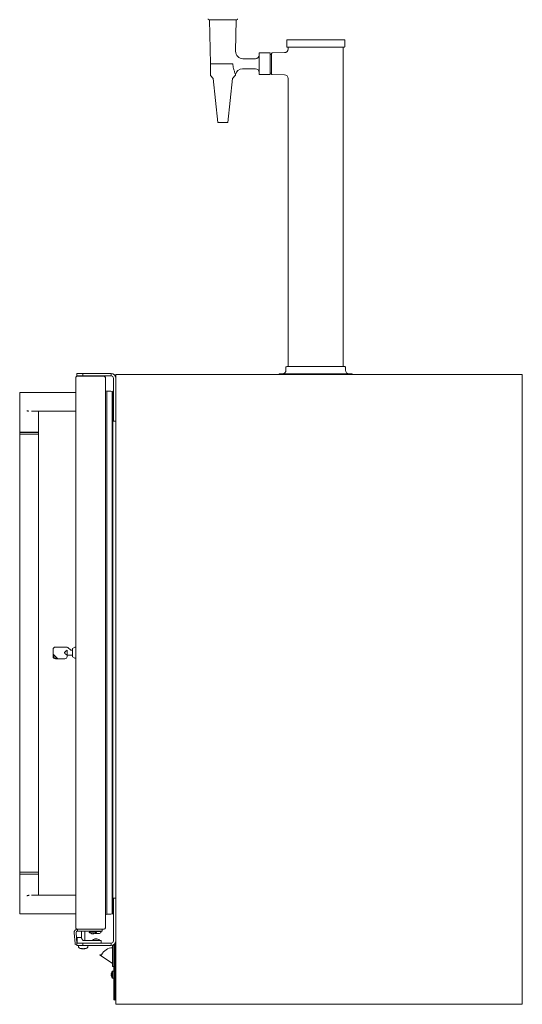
# Model space of a CAD drawing. Extents: x 5 to 61.4, y -17.7 to 75.
# Tile 2 of 3: x 34.5 to 61.4, y -17.7 to 35.1. Entities that reach past the tile are written whole.
import ezdxf

# ---------------------------------------------------------------- set-up
doc = ezdxf.new("R2010")
doc.units = 0
doc.header["$MEASUREMENT"] = 0

msp = doc.modelspace()

# ---------------------------------------------------------------- linework, layer by layer
at = {"color": 7, "lineweight": 13}
for p, q in [((44.642, 35.133), (46.145, 35.133)), ((44.723, 32.771), (44.682, 35.133)), ((44.682, 35.133), (46.106, 35.133)), ((46.076, 33.442), (46.106, 35.133)), ((48.814, 33.685), (48.814, 34.04)), ((51.905, 34.059), (48.834, 34.059)), ((51.925, 33.685), (51.925, 34.04)), ((47.338, 33.333), (47.338, 32.771)), ((47.358, 33.353), (47.909, 33.353)), ((47.929, 32.771), (47.929, 33.333)), ((47.948, 33.274), (47.988, 33.274)), ((48.007, 33.333), (48.007, 32.771)), ((48.027, 33.353), (48.7, 33.365)), ((48.834, 33.666), (51.905, 33.666)), ((48.893, 33.666), (48.893, 33.562)), ((51.846, 33.666), (51.846, 16.54)), ((44.723, 32.771), (45.918, 32.771)), ((44.723, 32.149), (44.723, 32.771)), ((46.47, 33.041), (47.141, 33.041)), ((47.338, 32.771), (47.338, 32.208)), ((47.929, 32.208), (47.929, 32.771)), ((48.007, 32.771), (48.007, 32.208)), ((46.447, 32.5), (47.141, 32.5)), ((47.948, 32.267), (47.988, 32.267)), ((44.875, 31.988), (44.728, 32.135)), ((45.128, 29.621), (44.881, 31.976)), ((45.659, 29.621), (45.907, 31.976)), ((45.912, 31.988), (46.059, 32.135)), ((46.065, 32.149), (46.065, 32.201)), ((47.358, 32.189), (47.909, 32.189)), ((48.027, 32.188), (48.7, 32.177)), ((48.893, 31.98), (48.893, 16.54)), ((45.128, 29.621), (45.659, 29.621)), ((48.775, 16.5), (48.775, 16.343)), ((51.925, 16.54), (48.814, 16.54)), ((51.964, 16.5), (51.964, 16.343)), ((37.508, -13.569), (37.508, 15.951)), ((37.508, 15.951), (37.508, 15.951)), ((37.883, 16.156), (37.568, 16.156)), ((37.568, 16.156), (37.568, 16.031)), ((37.883, 16.031), (37.568, 16.031)), ((37.568, 16.011), (39.038, 16.011)), ((37.658, 16.012), (37.658, 16.011)), ((37.846, 16.156), (37.803, 16.156)), ((38.013, 16.156), (37.846, 16.156)), ((37.883, 16.156), (37.93, 16.156)), ((37.883, 16.031), (37.883, 16.156)), ((37.883, 16.031), (37.93, 16.031)), ((37.961, 16.156), (37.93, 16.156)), ((37.93, 16.031), (37.961, 16.031)), ((37.961, 16.156), (39.408, 16.156)), ((37.961, 16.031), (39.408, 16.031)), ((38.158, 16.012), (38.158, 16.011)), ((39.094, 15.951), (39.098, 15.951)), ((39.098, 15.951), (39.098, 15.933)), ((39.098, 15.933), (39.098, -13.551)), ((39.408, 16.031), (39.408, 16.156)), ((39.533, 13.74), (39.533, 15.906)), ((39.658, -17.66), (39.658, 16.116)), ((61.438, 16.116), (39.658, 16.116)), ((39.658, 13.74), (39.658, 15.906)), ((52.299, 16.146), (48.44, 16.146)), ((61.438, -17.66), (61.438, 16.116)), ((39.533, 15.52), (39.533, 15.818)), ((39.533, 15.193), (39.533, 15.537)), ((34.508, 13.011), (34.508, 15.106)), ((34.538, 15.136), (34.896, 15.136)), ((34.896, 15.136), (37.508, 15.136)), ((39.18, 15.216), (39.098, 15.241)), ((39.399, 15.216), (39.18, 15.216)), ((39.18, -12.834), (39.18, 15.216)), ((39.461, -12.772), (39.461, 15.154)), ((39.49, 15.022), (39.461, 15.022)), ((39.505, -12.819), (39.505, 15.201)), ((39.533, 15.216), (39.52, 15.216)), ((34.964, 14.139), (34.948, 14.145)), ((34.988, 14.149), (34.96, 14.154)), ((37.508, 14.136), (35.134, 14.136)), ((35.508, 13.011), (35.508, 14.106)), ((39.533, 13.695), (39.533, 14.037)), ((39.533, 13.74), (39.533, 13.615)), ((39.658, 13.615), (39.658, 13.74)), ((39.533, 13.693), (39.533, 13.695)), ((39.658, 13.615), (39.533, 13.615)), ((34.508, 13.011), (35.008, 13.011)), ((35.008, 13.001), (34.508, 13.001)), ((34.508, 12.901), (34.508, 13.001)), ((34.508, 12.901), (35.508, 12.901)), ((34.508, -10.579), (34.508, 12.901)), ((34.508, 12.901), (35.008, 12.901)), ((34.695, 13.001), (34.695, 13.011)), ((35.008, 13.011), (35.508, 13.011)), ((35.508, 13.001), (35.008, 13.001)), ((35.008, 12.901), (35.508, 12.901)), ((35.32, 13.001), (35.32, 13.011)), ((35.508, 12.901), (35.508, 13.001)), ((35.508, 12.901), (35.508, -10.579)), ((36.298, 0.991), (36.298, 1.366)), ((36.318, 1.101), (36.328, 1.077)), ((36.328, 1.077), (36.328, 0.991)), ((36.508, 0.896), (36.328, 1.077)), ((36.423, 1.491), (37.003, 1.491)), ((37.048, 1.326), (37.048, 1.191)), ((37.048, 1.191), (37.048, 1.055)), ((37.082, 1.463), (37.246, 1.33)), ((37.246, 1.33), (37.246, 1.33)), ((37.25, 1.329), (37.343, 1.329)), ((37.343, 1.413), (37.343, 0.969)), ((37.345, 1.417), (37.467, 1.485)), ((37.508, 1.486), (37.469, 1.486)), ((37.508, 0.896), (37.508, 1.486)), ((37.508, 1.258), (37.508, 1.257)), ((36.423, 0.896), (36.508, 0.896)), ((36.923, 0.866), (36.423, 0.866)), ((36.508, 0.896), (36.532, 0.886)), ((37.049, 1.055), (37.038, 1.04)), ((37.048, 1.055), (37.049, 1.055)), ((37.048, 1.054), (37.048, 0.991)), ((37.048, 1.054), (37.343, 1.054)), ((37.345, 0.965), (37.467, 0.897)), ((37.508, 0.896), (37.469, 0.896)), ((34.508, -10.579), (35.508, -10.579)), ((35.008, -10.579), (34.508, -10.579)), ((34.508, -10.579), (34.508, -10.679)), ((34.508, -10.679), (35.008, -10.679)), ((35.008, -10.689), (34.508, -10.689)), ((34.508, -10.689), (34.508, -12.784)), ((34.695, -10.679), (34.695, -10.689)), ((35.508, -10.579), (35.008, -10.579)), ((35.008, -10.679), (35.508, -10.679)), ((35.508, -10.689), (35.008, -10.689)), ((35.32, -10.679), (35.32, -10.689)), ((35.508, -10.579), (35.508, -10.679)), ((35.508, -10.689), (35.508, -11.784)), ((34.923, -11.832), (34.937, -11.827)), ((34.937, -11.827), (34.948, -11.823)), ((37.508, -11.814), (35.134, -11.814)), ((39.533, -11.965), (39.533, -12.09)), ((39.533, -11.965), (39.658, -11.965)), ((39.533, -12.371), (39.533, -12.043)), ((39.533, -14.256), (39.533, -12.09)), ((39.658, -12.09), (39.658, -11.965)), ((39.658, -14.256), (39.658, -12.09)), ((39.461, -12.639), (39.49, -12.639)), ((39.533, -12.387), (39.533, -12.371)), ((34.896, -12.814), (34.538, -12.814)), ((37.508, -12.814), (34.896, -12.814)), ((39.098, -12.859), (39.18, -12.834)), ((39.18, -12.834), (39.399, -12.834)), ((39.52, -12.834), (39.533, -12.834)), ((37.508, -13.569), (37.508, -13.57)), ((37.568, -13.629), (39.038, -13.629)), ((37.608, -13.629), (37.608, -13.734)), ((38.918, -13.629), (38.918, -13.734)), ((39.094, -13.569), (39.098, -13.569)), ((39.098, -13.551), (39.098, -13.569)), ((39.533, -13.88), (39.533, -13.543)), ((37.474, -14.406), (37.423, -13.83)), ((37.577, -14.381), (37.528, -13.821)), ((37.593, -14.095), (37.583, -14.381)), ((37.858, -13.734), (37.608, -13.734)), ((37.705, -14.081), (37.608, -14.081)), ((37.705, -14.081), (37.811, -14.081)), ((37.813, -13.734), (37.813, -14.082)), ((37.858, -13.734), (38.668, -13.734)), ((37.928, -14.241), (37.918, -14.241)), ((37.928, -14.241), (38.615, -14.241)), ((38.003, -13.734), (38.003, -14.241)), ((38.238, -13.794), (38.534, -13.794)), ((38.238, -13.794), (38.238, -13.805)), ((38.347, -13.745), (38.357, -13.735)), ((38.364, -13.761), (38.347, -13.745)), ((38.347, -13.776), (38.364, -13.76)), ((38.364, -13.792), (38.347, -13.777)), ((38.361, -13.794), (38.364, -13.791)), ((38.377, -13.877), (38.378, -13.872)), ((38.385, -13.875), (38.385, -13.877)), ((38.41, -14.241), (38.41, -14.23)), ((38.601, -14.241), (38.41, -14.241)), ((38.457, -13.871), (38.457, -13.877)), ((38.466, -13.866), (38.467, -13.877)), ((38.488, -13.746), (38.501, -13.734)), ((38.488, -13.777), (38.506, -13.761)), ((38.506, -13.76), (38.489, -13.745)), ((38.506, -13.792), (38.489, -13.777)), ((38.499, -13.754), (38.673, -13.754)), ((38.504, -13.794), (38.506, -13.792)), ((38.534, -13.794), (38.614, -13.794)), ((38.566, -13.864), (38.673, -13.864)), ((38.786, -14.241), (38.601, -14.241)), ((38.613, -14.17), (38.614, -14.158)), ((38.614, -13.794), (38.614, -13.805)), ((38.615, -14.158), (38.614, -14.17)), ((38.859, -14.241), (38.615, -14.241)), ((38.918, -13.734), (38.668, -13.734)), ((38.673, -13.754), (38.887, -13.754)), ((38.673, -13.864), (38.78, -13.864)), ((38.693, -14.17), (38.693, -14.17)), ((38.693, -14.17), (38.693, -14.17)), ((38.786, -14.241), (38.786, -14.23)), ((38.887, -13.734), (38.887, -13.754)), ((39.533, -13.887), (39.533, -13.88)), ((39.533, -14.156), (39.533, -13.887)), ((39.533, -14.168), (39.533, -14.156)), ((37.474, -14.406), (37.477, -14.446)), ((37.568, -14.438), (37.477, -14.446)), ((37.568, -14.381), (37.883, -14.381)), ((37.568, -14.506), (37.568, -14.381)), ((37.568, -14.506), (37.883, -14.506)), ((37.93, -14.381), (37.583, -14.381)), ((37.653, -14.526), (37.653, -14.596)), ((37.842, -14.67), (37.84, -14.681)), ((37.84, -14.681), (37.84, -14.681)), ((37.84, -14.681), (37.84, -14.681)), ((37.93, -14.381), (37.883, -14.381)), ((37.883, -14.381), (37.883, -14.506)), ((37.93, -14.506), (37.883, -14.506)), ((37.93, -14.381), (38.617, -14.381)), ((37.961, -14.381), (37.93, -14.381)), ((37.93, -14.506), (37.961, -14.506)), ((39.408, -14.381), (37.961, -14.381)), ((39.408, -14.506), (37.961, -14.506)), ((37.975, -14.67), (37.977, -14.681)), ((37.977, -14.681), (37.977, -14.681)), ((38.164, -14.526), (38.164, -14.596)), ((38.878, -14.381), (38.617, -14.381)), ((38.874, -14.255), (38.878, -14.381)), ((39.408, -14.381), (39.408, -14.506)), ((39.478, -15.612), (39.478, -14.502)), ((39.533, -14.472), (39.559, -14.472)), ((39.559, -14.456), (39.559, -14.523)), ((39.559, -15.642), (39.559, -14.472)), ((39.559, -14.648), (39.559, -14.523)), ((39.559, -14.648), (39.559, -14.773)), ((39.559, -14.648), (39.607, -14.648)), ((39.559, -17.394), (39.559, -14.773)), ((39.607, -14.408), (39.607, -14.523)), ((39.658, -14.508), (39.607, -14.508)), ((39.607, -14.523), (39.607, -14.648)), ((39.623, -14.615), (39.607, -14.615)), ((39.607, -14.773), (39.607, -14.648)), ((39.607, -17.394), (39.607, -14.773)), ((39.655, -14.615), (39.623, -14.615)), ((39.623, -15.461), (39.623, -14.615)), ((39.658, -14.615), (39.655, -14.615)), ((39.655, -15.461), (39.655, -14.615)), ((39.658, -14.257), (39.658, -14.268)), ((39.478, -15.472), (38.815, -15.027)), ((38.823, -14.999), (38.894, -14.999)), ((39.508, -15.642), (39.559, -15.642)), ((39.623, -15.461), (39.607, -15.461)), ((39.658, -15.568), (39.607, -15.568)), ((39.655, -15.461), (39.623, -15.461)), ((39.658, -15.461), (39.655, -15.461)), ((39.413, -16.047), (39.426, -16.049)), ((39.426, -16.053), (39.413, -16.05)), ((39.425, -15.981), (39.425, -15.981)), ((39.425, -16.073), (39.425, -16.077)), ((39.425, -16.165), (39.425, -16.165)), ((39.479, -16.065), (39.479, -15.892)), ((39.559, -15.892), (39.479, -15.892)), ((39.479, -16.254), (39.479, -16.065)), ((39.479, -16.254), (39.479, -16.254)), ((39.559, -16.254), (39.479, -16.254)), ((39.559, -16.065), (39.559, -15.892)), ((39.559, -16.254), (39.559, -16.065)), ((39.645, -16.004), (39.607, -16.004)), ((39.607, -16.078), (39.609, -16.098)), ((39.607, -16.141), (39.622, -16.166)), ((39.607, -16.142), (39.607, -16.142)), ((39.617, -16.049), (39.621, -16.07)), ((39.621, -16.07), (39.624, -16.091)), ((39.641, -16.142), (39.626, -16.166)), ((39.638, -16.142), (39.639, -16.142)), ((39.658, -16.142), (39.639, -16.142)), ((39.643, -16.004), (39.657, -15.98)), ((39.611, -17.394), (39.611, -17.133)), ((39.611, -17.133), (39.658, -17.133)), ((39.658, -17.394), (39.658, -17.133)), ((61.438, -17.66), (39.658, -17.66))]:
    msp.add_line(p, q, dxfattribs=at)
for points in [[(46.009, 32.371), (45.989, 32.442), (45.979, 32.48), (45.969, 32.52), (45.953, 32.594), (45.943, 32.648), (45.933, 32.714), (45.929, 32.736), (45.927, 32.75), (45.923, 32.763), (45.922, 32.767), (45.92, 32.77), (45.919, 32.77), (45.918, 32.771)], [(46.065, 32.201), (46.04, 32.273), (46.018, 32.343), (46.009, 32.371)], [(37.508, 15.951), (37.508, 15.956), (37.509, 15.96), (37.514, 15.969), (37.518, 15.974), (37.523, 15.979), (37.531, 15.986), (37.548, 15.998), (37.568, 16.011)], [(39.038, 16.011), (39.061, 15.991), (39.073, 15.98), (39.08, 15.972), (39.087, 15.964), (39.092, 15.954), (39.096, 15.943), (39.098, 15.933)], [(36.907, 1.191), (36.908, 1.195), (36.909, 1.198), (36.911, 1.203), (36.918, 1.212), (36.929, 1.224), (36.949, 1.243), (36.981, 1.27), (37.056, 1.334)], [(37.048, 1.055), (36.997, 1.098), (36.97, 1.121), (36.939, 1.149), (36.926, 1.162), (36.919, 1.169), (36.914, 1.174), (36.91, 1.18), (36.907, 1.187), (36.907, 1.191)], [(37.048, 1.326), (37.048, 1.326), (37.048, 1.327), (37.05, 1.329), (37.054, 1.333), (37.056, 1.334)], [(37.568, -13.629), (37.544, -13.614), (37.533, -13.605), (37.525, -13.599), (37.519, -13.592), (37.512, -13.584), (37.51, -13.579), (37.508, -13.574), (37.508, -13.569)], [(39.098, -13.551), (39.096, -13.561), (39.092, -13.572), (39.086, -13.582), (39.08, -13.59), (39.072, -13.598), (39.061, -13.609), (39.038, -13.629)], [(37.811, -14.081), (37.811, -14.081), (37.812, -14.081), (37.816, -14.085), (37.819, -14.089), (37.82, -14.092), (37.822, -14.097)], [(37.899, -14.229), (37.881, -14.204), (37.863, -14.179), (37.855, -14.166), (37.839, -14.138), (37.833, -14.125), (37.827, -14.111), (37.822, -14.097)], [(37.789, -14.663), (37.788, -14.662), (37.788, -14.662), (37.788, -14.662), (37.788, -14.662)], [(37.84, -14.681), (37.84, -14.681), (37.84, -14.681), (37.84, -14.681), (37.838, -14.68), (37.836, -14.68)], [(37.981, -14.68), (37.978, -14.68), (37.977, -14.681), (37.977, -14.681), (37.977, -14.681), (37.977, -14.681)], [(38.029, -14.662), (38.029, -14.662), (38.029, -14.662), (38.029, -14.662), (38.028, -14.663), (38.028, -14.663)]]:
    msp.add_lwpolyline(points, dxfattribs=at)
for centre, radius, start, end in [((44.642, 35.172), 0.0394, 180, 270), ((46.145, 35.172), 0.0394, 270, 360), ((48.834, 34.04), 0.0197, 90, 180), ((51.905, 34.04), 0.0197, 0, 90), ((46.47, 33.435), 0.394, 179.0003, 269.9993), ((47.358, 33.333), 0.0197, 90, 180), ((47.909, 33.333), 0.0197, 0, 90), ((47.948, 33.294), 0.0197, 180, 270), ((47.988, 33.294), 0.0197, 270, 360), ((48.027, 33.333), 0.0197, 91, 180), ((48.696, 33.562), 0.197, 271.0002, 360), ((48.834, 33.685), 0.0197, 180, 270), ((51.905, 33.685), 0.0197, 270, 360), ((47.141, 33.238), 0.197, 270, 360), ((46.447, 32.106), 0.394, 90.0016, 166.0941), ((47.141, 32.303), 0.197, 0, 90), ((47.358, 32.208), 0.0197, 180, 270), ((47.909, 32.208), 0.0197, 270, 360), ((47.948, 32.248), 0.0197, 90, 180), ((47.988, 32.248), 0.0197, 0, 90), ((48.027, 32.208), 0.0197, 180, 269), ((44.742, 32.149), 0.0197, 180, 225), ((44.861, 31.974), 0.0197, 6, 45), ((45.926, 31.974), 0.0197, 135, 174), ((46.045, 32.149), 0.0197, 315, 360), ((48.696, 31.98), 0.197, 0.0037, 88.9956), ((48.814, 16.5), 0.0394, 90, 180), ((51.925, 16.5), 0.0394, 0, 90), ((37.568, 15.951), 0.06, 90, 180), ((37.678, 16.011), 0.02, 90, 178), ((38.138, 16.011), 0.02, 2, 90), ((39.038, 15.951), 0.06, 0, 90), ((39.408, 15.906), 0.25, 360, 90), ((39.408, 15.906), 0.125, 0, 90), ((48.44, 16.107), 0.0394, 90, 166.2451), ((48.578, 16.343), 0.197, 270, 360), ((52.161, 16.343), 0.197, 180, 270), ((52.299, 16.107), 0.0394, 13.7549, 90), ((34.538, 15.106), 0.03, 90, 180), ((39.399, 15.154), 0.062, 0.0001, 90), ((39.49, 15.037), 0.015, 270, 0), ((39.52, 15.201), 0.015, 90, 180), ((35.879, 19.812), 5.733, 260.0546, 260.7756), ((35.828, 16.7), 2.703, 249.671, 250.9912), ((35.538, 14.106), 0.03, 90, 180), ((36.423, 1.366), 0.125, 90, 180), ((37.003, 1.366), 0.125, 50.9061, 90), ((37.25, 1.337), 0.008, 230.903, 270.0043), ((37.348, 1.413), 0.005, 119.2488, 180), ((37.469, 1.481), 0.005, 90, 119.2488), ((36.423, 0.991), 0.125, 180, 270), ((36.423, 0.991), 0.095, 180, 270), ((36.923, 0.991), 0.125, 270, 360), ((37.348, 0.969), 0.005, 180, 240.7512), ((37.469, 0.901), 0.005, 240.7512, 270), ((35.879, -17.491), 5.733, 99.2244, 99.9454), ((36.184, -15.362), 3.748, 109.6619, 110.2164), ((35.336, -12.95), 1.192, 106.068, 109.0152), ((35.343, -14.201), 2.399, 97.9678, 99.1759), ((35.538, -11.784), 0.03, 180, 270), ((39.49, -12.654), 0.015, 0, 90), ((34.538, -12.784), 0.03, 180, 270), ((39.399, -12.772), 0.062, 270, 360), ((39.52, -12.819), 0.015, 180, 270), ((37.608, -13.814), 0.185, 90.1261, 185), ((37.568, -13.569), 0.06, 180, 270), ((39.038, -13.569), 0.06, 270, 0), ((37.608, -13.814), 0.08, 90, 185), ((37.608, -14.096), 0.015, 90, 178), ((37.923, -14.211), 0.03, 217.3805, 270.1223), ((38.243, -13.805), 0.005, 180, 227.2254), ((38.426, -13.608), 0.274, 227.2254, 260.2117), ((38.348, -13.778), 0.0871, 264.4579, 270.012), ((38.417, -13.699), 0.183, 245.2251, 257.5159), ((38.347, -13.745), 0.000441, 122.4816, 236.6725), ((38.347, -13.776), 0.000441, 122.4816, 236.6725), ((38.348, -13.775), 0.0897, 270.0177, 275.4655), ((38.54, -15.741), 2.007, 93.0474, 95.1146), ((38.54, -15.772), 2.007, 93.0474, 95.1146), ((38.515, -14.984), 1.235, 93.8939, 96.5272), ((38.515, -15.016), 1.235, 93.8939, 96.5272), ((38.381, -13.869), 0.00884, 243.1704, 259.9754), ((38.381, -13.869), 0.00946, 261.3901, 295.7043), ((38.418, -13.61), 0.268, 265.2089, 274.7933), ((38.415, -14.23), 0.005, 132.7746, 180), ((38.598, -14.427), 0.274, 110.2197, 132.7746), ((38.434, -13.611), 0.267, 268.2719, 274.7983), ((38.339, -12.04), 1.699, 273.1778, 274.598), ((38.404, -13.759), 0.123, 287.2066, 301.3817), ((38.415, -13.681), 0.2, 282.1038, 285.1643), ((38.472, -13.869), 0.00946, 244.3065, 278.5897), ((38.481, -13.683), 0.182, 266.1702, 269.9943), ((38.426, -13.608), 0.274, 279.7883, 312.7746), ((38.481, -13.685), 0.18, 269.9956, 273.8558), ((38.598, -14.429), 0.275, 100.1203, 110.1168), ((38.506, -13.761), 0.000441, 303.3275, 57.5184), ((38.506, -13.792), 0.000441, 303.3499, 57.6257), ((38.673, -13.653), 0.237, 238.0818, 243.1235), ((38.566, -14.299), 0.142, 83.4094, 96.5748), ((38.566, -14.29), 0.133, 89.7805, 96.8062), ((38.6, -14.439), 0.269, 90.0001, 93.1524), ((38.6, -14.439), 0.269, 86.8472, 90), ((38.991, -14.229), 0.384, 169.3709, 171.2648), ((38.609, -13.805), 0.005, 312.7746, 0), ((38.631, -14.301), 0.144, 89.814, 96.5373), ((38.245, -14.136), 0.371, 354.7448, 356.6833), ((38.631, -14.292), 0.135, 83.2515, 96.7655), ((38.598, -14.427), 0.274, 47.2254, 69.7803), ((38.673, -13.653), 0.237, 296.8765, 334.7076), ((38.673, -13.653), 0.237, 296.8765, 334.7076), ((38.781, -14.23), 0.005, 360, 47.2254), ((38.859, -14.256), 0.015, 2, 90), ((37.673, -14.526), 0.02, 90, 180), ((37.683, -14.596), 0.03, 180, 240.4214), ((37.915, -14.187), 0.5, 240.4214, 261.3923), ((37.789, -14.663), 0.00186, 73.422, 122.6785), ((37.802, -14.419), 0.243, 266.9105, 273.096), ((37.89, -14.45), 0.236, 244.5011, 256.6505), ((37.816, -14.681), 0.0188, 68.9573, 90.4147), ((37.943, -14.374), 0.313, 247.3313, 257.3973), ((37.888, -14.614), 0.0668, 258.6553, 267.7205), ((37.908, -14.212), 0.469, 267.1726, 272.8277), ((37.909, -14.211), 0.47, 269.9769, 272.8261), ((37.929, -14.615), 0.0663, 272.2658, 281.3811), ((37.929, -14.614), 0.0668, 272.2795, 281.3447), ((37.874, -14.377), 0.31, 282.6661, 292.7665), ((37.877, -14.384), 0.303, 282.5034, 288.8482), ((37.902, -14.187), 0.5, 278.6077, 299.5786), ((37.927, -14.452), 0.234, 283.4255, 295.6388), ((38.001, -14.68), 0.0188, 89.5419, 111.0716), ((38.014, -14.413), 0.249, 266.9434, 269.9915), ((38.014, -14.419), 0.243, 269.994, 273.0938), ((38.028, -14.664), 0.00189, 57.3134, 106.5106), ((38.144, -14.526), 0.02, 0, 90), ((38.134, -14.596), 0.03, 299.5786, 360), ((39.478, -15.28), 0.648, 90, 154.327), ((39.408, -14.256), 0.25, 270, 360), ((39.408, -14.256), 0.125, 270, 360), ((39.508, -14.502), 0.03, 167.3793, 180), ((38.823, -15.014), 0.015, 90, 236.113), ((39.508, -15.612), 0.03, 180, 270), ((39.681, -16.072), 0.27, 160.2307, 171.5728), ((39.42, -16.132), 0.0856, 85.475, 94.2421), ((39.453, -15.959), 0.1, 246.8056, 254.3974), ((39.454, -16.191), 0.103, 105.4369, 113.0932), ((39.684, -16.072), 0.273, 188.3176, 199.6758), ((39.681, -16.074), 0.271, 188.4311, 199.4282), ((39.679, -16.073), 0.27, 137.9043, 160.0267), ((39.427, -15.981), 0.00136, 102.221, 148.9601), ((39.427, -15.981), 0.00106, 187.1647, 230.0736), ((39.695, -16.069), 0.269, 175.3233, 180.0009), ((39.695, -16.069), 0.27, 180.0007, 184.6724), ((39.695, -16.077), 0.269, 179.9998, 182.9734), ((39.427, -16.165), 0.00176, 116.1544, 164.5984), ((39.679, -16.073), 0.27, 199.9733, 222.0957), ((39.57, -16.026), 0.041, 14.6328, 27.0996), ((40.429, -16.005), 0.825, 186.5218, 189.9602), ((39.292, -16.1), 0.329, 8.9996, 14.9498), ((39.626, -16.164), 0.00426, 205.0091, 240.8209), ((40.066, -16.022), 0.448, 188.9554, 193.6017), ((39.334, -16.1), 0.329, 8.9996, 14.9498), ((39.663, -15.983), 0.00632, 134.5953, 151.0466), ((39.609, -17.394), 0.0498, 180, 360), ((39.609, -17.394), 0.00197, 180, 360)]:
    msp.add_arc(centre, radius, start, end, dxfattribs=at)
for centre, major_axis, ratio, start_param, end_param in [((38.426, -13.745), (0.0797, 0.0004), 0.065068, 2.532078, 3.068966), ((38.426, -13.776), (0.0797, 0.0004), 0.065068, 2.532078, 3.068966), ((38.417, -13.61), (-0.057, 0.268), 0.814021, 2.615299, 2.790744), ((38.426, -13.76), (0.0624, 0.0004), 0.083162, 2.531845, 3.048519), ((38.426, -13.792), (0.0624, 0.0004), 0.083162, 2.531845, 3.048557), ((38.426, -13.75), (0.0624, 0.0043), 0.047537, 4.794679, 5.841876), ((38.426, -13.781), (0.0624, 0.0043), 0.047537, 4.794679, 5.841876), ((38.426, -13.765), (0.0797, 0.0043), 0.037261, 4.795942, 5.84314), ((38.413, -13.61), (-0.041, 0.271), 0.567906, 3.234683, 3.410128), ((38.426, -13.745), (0.0624, -0.0004), 0.083162, 5.845735, 6.192771), ((38.426, -13.776), (0.0624, -0.0004), 0.083162, 5.845735, 6.192771), ((38.426, -13.76), (0.0797, -0.0004), 0.065068, 5.845503, 6.212161), ((38.426, -13.792), (0.0797, -0.0004), 0.065068, 5.879662, 6.212164), ((38.598, -14.425), (0.272, 0.029), 0.992461, 1.641631, 1.817076), ((38.536, -14.435), (0.033, -0.265), 0.013, 3.084563, 3.139996), ((38.615, -14.425), (0.033, -0.272), 0.013, 2.786642, 2.962087), ((38.598, -14.435), (0.266, -0.028), 0.992461, 1.673168, 1.72407), ((38.598, -14.425), (0.272, 0.029), 0.992461, 1.110367, 1.285812), ((39.674, -16.087), (0.255, -0.087), 0.666105, 3.322267, 3.403534), ((39.674, -16.087), (0.253, -0.092), 0.705532, 3.387716, 3.436323), ((39.674, -16.059), (-0.253, -0.092), 0.705532, 5.988455, 6.069721), ((39.674, -16.059), (-0.255, -0.087), 0.666105, 6.053644, 6.102511), ((39.62, -16.073), (0.0041, -0.095), 0.11367, 5.605676, 6.073098), ((39.627, -16.073), (-0.0031, -0.095), 0.117081, 6.242756, 6.494217), ((39.635, -16.073), (0.0042, -0.069), 0.156236, 5.601189, 6.229502), ((39.648, -16.073), (0.0032, -0.069), 0.161042, 2.550168, 3.134213)]:
    msp.add_ellipse(centre, major_axis=major_axis, ratio=ratio, start_param=start_param, end_param=end_param, dxfattribs=at)

doc.saveas('drawing.dxf')
